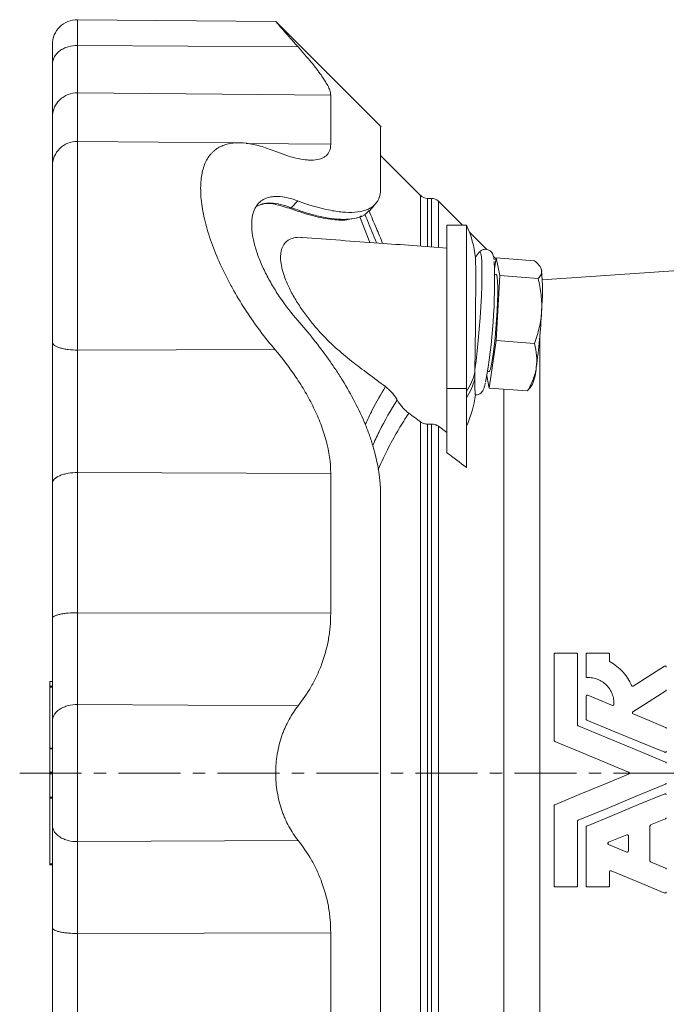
# Model space of a CAD drawing. Header units: millimetres. Extents: x 142 to 788, y -48 to 638.
# Tile 4 of 6: x 142 to 275, y 431 to 634. Entities that reach past the tile are written whole.
import ezdxf

# ---------------------------------------------------------------- set-up
doc = ezdxf.new("R2010")
doc.units = ezdxf.units.MM
doc.linetypes.add('CENTERX2', pattern=[20.32, 12.7, -2.54, 2.54, -2.54])
doc.layers.add('FORMAT', color=7, linetype='Continuous')

msp = doc.modelspace()

# ---------------------------------------------------------------- linework, layer by layer
at = {"color": 7, "linetype": 'Continuous', "lineweight": 15}
for p, q in [((194.8, 633.22), (154.08, 633.58)), ((216.42, 611.59), (194.8, 633.21)), ((187.33, 608.31), (154.08, 608.6)), ((224.55, 597.48), (216.33, 605.7)), ((199.32, 596.38), (197.99, 594.98)), ((226.78, 596.9), (225.97, 596.9)), ((233.12, 591.39), (228.2, 596.31)), ((211.29, 592.82), (211.74, 592.96)), ((212.08, 593.1), (212.44, 593.31)), ((233.95, 591.39), (229.95, 591.39)), ((229.95, 591.39), (229.95, 557.88)), ((233.95, 591.39), (233.95, 557.88)), ((238.11, 586.4), (234.55, 589.96)), ((240.04, 584.47), (239.47, 585.04)), ((240.06, 584.66), (239.73, 582.44)), ((240.79, 581.05), (240.06, 584.66)), ((240.06, 584.66), (247.95, 584.07)), ((249.29, 582.5), (249.22, 582.64)), ((249.38, 582.19), (249.29, 582.5)), ((300.99, 583.75), (249.53, 580.15)), ((240.08, 581.28), (239.75, 581.3)), ((240.06, 567.69), (240.79, 581.05)), ((240.79, 581.05), (248.67, 580.46)), ((238.62, 557.95), (240.06, 567.69)), ((240.06, 567.69), (247.95, 567.1)), ((238.12, 560.43), (238.62, 557.95)), ((238.27, 561.36), (238.6, 561.33)), ((246.89, 557.83), (247.52, 558.76)), ((229.95, 557.88), (229.95, 544.68)), ((233.95, 557.88), (233.95, 541.65)), ((238.62, 557.95), (246.5, 557.36)), ((246.5, 557.36), (246.86, 557.85)), ((226.78, 550.54), (225.97, 550.54)), ((229.95, 548.79), (228.2, 550.1)), ((252.19, 503.55), (256.51, 503.55)), ((258.76, 503.55), (263.08, 503.55)), ((251.95, 485.61), (251.95, 503.31)), ((256.75, 503.31), (256.75, 488.82)), ((258.52, 498.74), (258.52, 503.31)), ((263.32, 503.31), (263.32, 501.93)), ((148.95, 497.72), (148.44, 497.72)), ((148.44, 497.7), (148.44, 496.75)), ((148.44, 496.73), (148.95, 496.73)), ((148.44, 496.54), (148.44, 484.02)), ((258.52, 490), (258.52, 494.68)), ((258.85, 494.9), (263.91, 492.8)), ((148.44, 483.85), (148.44, 479.07)), ((148.44, 478.73), (148.44, 473.94)), ((148.44, 473.77), (148.44, 460.26)), ((251.95, 455.79), (251.95, 472.19)), ((274.84, 469.52), (271.77, 468.25)), ((256.75, 468.98), (256.75, 455.79)), ((258.52, 455.79), (258.52, 467.79)), ((271.63, 468.03), (271.63, 460.88)), ((263.14, 464.68), (266.85, 466.21)), ((267.19, 465.99), (267.19, 462.92)), ((266.85, 462.69), (263.14, 464.23)), ((148.44, 460.08), (148.95, 460.08)), ((148.44, 460.08), (148.95, 460.08)), ((271.77, 460.66), (274.84, 459.39)), ((263.32, 458.6), (263.32, 455.79)), ((256.51, 455.55), (252.19, 455.55)), ((263.08, 455.55), (258.76, 455.55))]:
    msp.add_line(p, q, dxfattribs=at)
at = {"color": 8, "linetype": 'Continuous', "lineweight": 0}
for p, q in [((154.08, 628.28), (199.39, 627.98)), ((154.08, 618.55), (206.08, 618.11)), ((188.75, 608.17), (206.08, 608.03)), ((224.55, 587.17), (224.55, 597.48)), ((225.97, 596.9), (225.97, 587.1)), ((226.78, 587.03), (226.78, 596.9)), ((197.99, 594.98), (197.63, 594.85)), ((228.2, 596.31), (228.2, 586.97)), ((214.14, 587.84), (212.08, 593.1)), ((249.02, 568.65), (249.02, 389.15)), ((154.08, 565.75), (194.63, 565.86)), ((229.95, 557.88), (233.95, 557.88)), ((241.64, 557.72), (241.64, 400.07)), ((224.55, 406.81), (224.55, 550.98)), ((225.97, 550.54), (225.97, 407.25)), ((226.78, 407.25), (226.78, 550.54)), ((228.2, 550.1), (228.2, 407.69)), ((154.08, 540.59), (206.08, 540.4)), ((154.08, 511.83), (206.08, 511.73)), ((148.44, 497.7), (148.95, 497.7)), ((148.44, 496.54), (148.95, 496.54)), ((154.08, 492.97), (199.39, 492.71)), ((148.44, 484.02), (148.95, 484.02)), ((148.44, 483.85), (148.95, 483.85)), ((148.44, 479.07), (148.95, 479.07)), ((148.44, 478.73), (148.95, 478.73)), ((148.44, 473.94), (148.95, 473.94)), ((148.44, 473.77), (148.95, 473.77)), ((154.08, 464.83), (199.39, 465.09)), ((148.44, 460.26), (148.95, 460.26)), ((154.08, 445.97), (206.08, 446.07))]:
    msp.add_line(p, q, dxfattribs=at)
at = {"color": 7, "linetype": 'Continuous', "lineweight": 15, "flags": 128}
for points in [[(213.9, 594.17), (214.57, 594.94), (215.17, 595.62)], [(236.58, 585.83), (236.57, 585.82), (236.56, 585.8)], [(238.6, 561.33), (238.69, 561.4), (238.86, 561.8), (239.04, 562.54), (239.24, 563.6), (239.44, 564.93), (239.63, 566.5), (239.82, 568.24), (239.99, 570.09), (240.13, 571.99), (240.24, 573.86), (240.33, 575.64), (240.37, 577.26), (240.38, 578.66), (240.36, 579.8), (240.29, 580.64), (240.19, 581.13), (240.08, 581.28)], [(268.2, 496.75), (271.41, 498.8), (274.62, 500.84)], [(274.87, 495.76), (271.5, 493.61), (268.13, 491.46)], [(274.65, 483.16), (269.3, 485.38), (263.97, 487.58), (258.66, 489.78)], [(268.17, 491.04), (271.5, 489.66), (274.84, 488.28)], [(256.89, 488.6), (262.84, 486.13), (268.82, 483.65), (274.84, 481.16)], [(267.23, 479.12), (262.16, 481.22), (257.12, 483.31), (252.09, 485.39)], [(252.09, 472.41), (257.12, 474.49), (262.16, 476.58), (267.23, 478.68)], [(274.84, 476.63), (268.82, 474.14), (262.84, 471.66), (256.89, 469.2)], [(258.66, 468.02), (263.97, 470.21), (269.3, 472.42), (274.65, 474.64)], [(274.65, 454.27), (269.15, 456.55), (263.65, 458.83)]]:
    msp.add_lwpolyline(points, dxfattribs=at)
at = {"color": 8, "linetype": 'Continuous', "lineweight": 0, "flags": 128}
msp.add_lwpolyline([(235.68, 561.73), (235.92, 563.54), (236.15, 565.56), (236.37, 567.74), (236.57, 570.02), (236.75, 572.34), (236.9, 574.63), (237.01, 576.85), (237.09, 578.93), (237.13, 580.82), (237.13, 582.47), (237.09, 583.83), (237.01, 584.86), (236.9, 585.55), (236.75, 585.88), (236.58, 585.83)], dxfattribs=at)
at = {"color": 7, "linetype": 'Continuous', "lineweight": 15}
for centre, radius, start, end in [((154.04, 628.49), 5.09, 89.3022, 180), ((154.04, 603.51), 5.09, 89.5085, 180), ((225.97, 598.9), 2, 225, 270), ((226.78, 594.9), 2, 45, 90), ((214.7, 582.39), 21.25, 6.347, 25.0576), ((256.02, 570.06), 25.03, 140.9683, 143.9742), ((126.59, 579.57), 113.13, 349.5945, 2.2191), ((199.7, 577.95), 49.86, 355.1184, 4.8816), ((114.81, 580.53), 134.74, 352.1599, 357.095), ((236.83, 562.97), 11.49, 338.528, 355.9351), ((214.7, 559.11), 21.25, 334.9453, 353.247)]:
    msp.add_arc(centre, radius, start, end, dxfattribs=at)
at = {"color": 8, "linetype": 'Continuous', "lineweight": 0}
for centre, radius, start, end in [((223.91, 563.98), 12.09, 326.1515, 346.596), ((223.9, 562.71), 12.1, 326.157, 346.4313)]:
    msp.add_arc(centre, radius, start, end, dxfattribs=at)
for points, knots in [([(154.08, 628.28), (154.08, 629.12), (154.08, 630.84), (154.08, 632.56), (154.08, 633.52), (154.08, 633.48), (154.08, 633.46)], [0, 0, 0, 0, 0.2648641, 0.5440936, 0.8328915, 1, 1, 1, 1]), ([(154.08, 628.28), (153.48, 628.28), (152.83, 628.2), (151.88, 627.93), (151.57, 627.81), (150.98, 627.52), (150.7, 627.36), (150.2, 626.98), (149.98, 626.78), (149.59, 626.34), (149.43, 626.1), (149.06, 625.39), (148.95, 624.91), (148.95, 624.45)], [0, 0, 0, 0, 0.25, 0.25, 0.375, 0.375, 0.5, 0.5, 0.625, 0.625, 0.75, 0.75, 1, 1, 1, 1]), ([(154.08, 618.55), (154.08, 618.96), (154.08, 619.47), (154.08, 620.71), (154.08, 621.43), (154.08, 623.08), (154.08, 624), (154.08, 626.02), (154.08, 627.11), (154.08, 628.28)], [0, 0, 0, 0, 0.25, 0.25, 0.5, 0.5, 0.75, 0.75, 1, 1, 1, 1]), ([(154.08, 608.44), (154.08, 610.62), (154.08, 612.57), (154.08, 615.95), (154.08, 617.38), (154.08, 618.55)], [0, 0, 0, 0, 0.5, 0.5, 1, 1, 1, 1]), ([(154.08, 608.59), (154.08, 608.59), (154.08, 608.76), (154.08, 608.2), (154.08, 606.96), (154.08, 605.03), (154.08, 602.43), (154.08, 599.16), (154.08, 595.35), (154.08, 591.14), (154.08, 586.68), (154.08, 581.68), (154.08, 576.3), (154.08, 570.78), (154.08, 567.38), (154.08, 565.75)], [0, 0, 0, 0, 0.001374, 0.097681, 0.173797, 0.252537, 0.33313, 0.414683, 0.496235, 0.576829, 0.655569, 0.731684, 0.827991, 0.917587, 1, 1, 1, 1]), ([(213.94, 594.38), (214.44, 593.18), (215.33, 591.07), (216.33, 588.68), (216.75, 587.65)], [0, 0, 0, 0, 0.570551, 1, 1, 1, 1]), ([(215.49, 587.74), (214.85, 589.31), (214.04, 591.32), (213.28, 593.19), (213.12, 593.6)], [0, 0, 0, 0, 0.781097, 1, 1, 1, 1]), ([(154.08, 565.75), (153.48, 565.75), (152.83, 565.78), (151.88, 565.9), (151.57, 565.95), (150.98, 566.07), (150.7, 566.14), (150.2, 566.29), (149.98, 566.38), (149.59, 566.57), (149.43, 566.67), (149.06, 566.97), (148.95, 567.17), (148.95, 567.36)], [0, 0, 0, 0, 0.25, 0.25, 0.375, 0.375, 0.5, 0.5, 0.625, 0.625, 0.75, 0.75, 1, 1, 1, 1]), ([(154.08, 565.75), (154.08, 563.76), (154.08, 561.66), (154.08, 557.38), (154.08, 555.2), (154.08, 550.85), (154.08, 548.68), (154.08, 544.5), (154.08, 542.49), (154.08, 540.59)], [0, 0, 0, 0, 0.25, 0.25, 0.5, 0.5, 0.75, 0.75, 1, 1, 1, 1]), ([(213.18, 550.44), (213.66, 551.46), (214.97, 554.31), (216.39, 556.71), (217.31, 558.26)], [0, 0, 0, 0, 0.359096, 1, 1, 1, 1]), ([(214.68, 546.05), (215.12, 547.03), (216.7, 550.58), (218.46, 553.44), (219.74, 555.5)], [0, 0, 0, 0, 0.277359, 1, 1, 1, 1]), ([(222.12, 552.8), (221.42, 551.72), (220.03, 549.55), (217.92, 545.74), (216.56, 542.82), (215.84, 541.26)], [0, 0, 0, 0, 0.316727, 0.634579, 1, 1, 1, 1]), ([(154.08, 540.59), (154.08, 536), (154.08, 531.29), (154.08, 521.67), (154.08, 516.78), (154.08, 511.83)], [0, 0, 0, 0, 0.5, 0.5, 1, 1, 1, 1]), ([(154.08, 511.83), (154.08, 510.11), (154.08, 508.4), (154.08, 505.04), (154.08, 503.4), (154.08, 500.21), (154.08, 498.66), (154.08, 495.71), (154.08, 494.3), (154.08, 492.97)], [0, 0, 0, 0, 0.25, 0.25, 0.5, 0.5, 0.75, 0.75, 1, 1, 1, 1]), ([(154.08, 492.97), (153.48, 492.97), (152.83, 492.9), (151.88, 492.66), (151.57, 492.56), (150.98, 492.31), (150.7, 492.16), (150.2, 491.83), (149.98, 491.65), (149.59, 491.26), (149.43, 491.06), (149.06, 490.44), (148.95, 490.01), (148.95, 489.61)], [0, 0, 0, 0, 0.25, 0.25, 0.375, 0.375, 0.5, 0.5, 0.625, 0.625, 0.75, 0.75, 1, 1, 1, 1]), ([(154.08, 464.83), (154.08, 465.71), (154.08, 466.68), (154.08, 468.79), (154.08, 469.93), (154.08, 472.34), (154.08, 473.61), (154.08, 476.22), (154.08, 477.56), (154.08, 480.24), (154.08, 481.58), (154.08, 484.18), (154.08, 485.45), (154.08, 487.86), (154.08, 489), (154.08, 491.11), (154.08, 492.09), (154.08, 492.97)], [0, 0, 0, 0, 0.125, 0.125, 0.25, 0.25, 0.375, 0.375, 0.5, 0.5, 0.625, 0.625, 0.75, 0.75, 0.875, 0.875, 1, 1, 1, 1]), ([(154.08, 445.97), (154.08, 447.69), (154.08, 449.4), (154.08, 452.75), (154.08, 454.4), (154.08, 457.59), (154.08, 459.13), (154.08, 462.09), (154.08, 463.5), (154.08, 464.83)], [0, 0, 0, 0, 0.25, 0.25, 0.5, 0.5, 0.75, 0.75, 1, 1, 1, 1]), ([(154.08, 417.2), (154.08, 421.79), (154.08, 426.51), (154.08, 436.12), (154.08, 441.02), (154.08, 445.97)], [0, 0, 0, 0, 0.5, 0.5, 1, 1, 1, 1])]:
    msp.add_open_spline(points, degree=3, knots=knots, dxfattribs=at)
at = {"color": 7, "linetype": 'Continuous', "lineweight": 15}
for points, knots in [([(199.39, 627.98), (198.86, 628.58), (197.77, 629.81), (196.46, 631.3), (195.46, 632.45), (194.88, 633.12), (194.82, 633.18), (194.8, 633.21)], [0, 0, 0, 0, 0.205187, 0.415287, 0.620788, 0.834102, 1, 1, 1, 1]), ([(148.95, 628.35), (148.95, 628.39), (148.95, 628.53), (148.95, 627.81), (148.95, 626.5), (148.95, 625.12), (148.95, 624.45)], [0, 0, 0, 0, 0.125061, 0.428498, 0.722018, 1, 1, 1, 1]), ([(199.39, 627.98), (200.37, 626.88), (201.27, 625.84), (202.49, 624.36), (202.87, 623.88), (203.4, 623.18), (203.57, 622.95), (203.9, 622.51), (204.06, 622.29), (204.81, 621.21), (205.28, 620.45), (205.76, 619.45), (205.88, 619.14), (206.04, 618.58), (206.08, 618.33), (206.08, 618.11)], [0, 0, 0, 0, 0.25, 0.25, 0.375, 0.375, 0.4375, 0.4375, 0.5, 0.5, 0.75, 0.75, 0.875, 0.875, 1, 1, 1, 1]), ([(148.95, 624.45), (148.95, 623.15), (148.95, 621.93), (148.95, 619.68), (148.95, 618.65), (148.95, 616.81), (148.95, 616), (148.95, 614.62), (148.95, 614.05), (148.95, 613.6)], [0, 0, 0, 0, 0.25, 0.25, 0.5, 0.5, 0.75, 0.75, 1, 1, 1, 1]), ([(154.08, 618.55), (153.48, 618.56), (152.83, 618.45), (151.88, 618.1), (151.57, 617.94), (150.98, 617.57), (150.7, 617.36), (150.2, 616.87), (149.98, 616.6), (149.59, 616.04), (149.43, 615.74), (149.06, 614.82), (148.95, 614.18), (148.95, 613.6)], [0, 0, 0, 0, 0.25, 0.25, 0.375, 0.375, 0.5, 0.5, 0.625, 0.625, 0.75, 0.75, 1, 1, 1, 1]), ([(206.08, 608.03), (206.08, 610.21), (206.08, 612.15), (206.08, 615.52), (206.08, 616.95), (206.08, 618.11)], [0, 0, 0, 0, 0.5, 0.5, 1, 1, 1, 1]), ([(148.95, 603.84), (148.95, 605.95), (148.95, 607.83), (148.95, 611.09), (148.95, 612.47), (148.95, 613.6)], [0, 0, 0, 0, 0.5, 0.5, 1, 1, 1, 1]), ([(216.33, 611.51), (216.33, 611.54), (216.33, 611.62), (216.33, 610.3), (216.33, 607.71), (216.33, 603.94), (216.33, 600.49), (216.33, 598.78)], [0, 0, 0, 0, 0.121981, 0.345026, 0.566388, 0.785032, 1, 1, 1, 1]), ([(194.63, 606.58), (193.6, 607), (192.59, 607.35), (190.66, 607.89), (189.73, 608.09), (187.94, 608.31), (187.08, 608.34), (185.86, 608.23), (185.46, 608.17), (184.69, 608), (184.32, 607.89), (183.27, 607.48), (182.64, 607.09), (181.93, 606.47), (181.79, 606.33), (181.53, 606.05), (181.4, 605.9), (181.03, 605.43), (180.81, 605.1), (180.22, 604), (179.91, 603.15), (179.65, 601.95), (179.61, 601.7), (179.53, 601.19), (179.49, 600.93), (179.41, 600.12), (179.39, 599.56), (179.38, 597.81), (179.48, 596.57), (179.78, 594.58), (179.91, 593.89), (180.21, 592.5), (180.38, 591.8), (180.78, 590.38), (180.99, 589.66), (181.47, 588.2), (181.74, 587.46), (182.59, 585.24), (183.22, 583.76), (184.27, 581.56), (184.64, 580.82), (185.4, 579.36), (185.8, 578.63), (187.03, 576.46), (187.89, 575.06), (189.69, 572.31), (190.62, 570.98), (192.58, 568.36), (193.59, 567.09), (194.63, 565.86)], [0, 0, 0, 0, 0.0625, 0.0625, 0.125, 0.125, 0.1875, 0.1875, 0.21875, 0.21875, 0.25, 0.25, 0.3125, 0.3125, 0.328125, 0.328125, 0.34375, 0.34375, 0.375, 0.375, 0.4375, 0.4375, 0.453125, 0.453125, 0.46875, 0.46875, 0.5, 0.5, 0.5625, 0.5625, 0.59375, 0.59375, 0.625, 0.625, 0.65625, 0.65625, 0.6875, 0.6875, 0.75, 0.75, 0.78125, 0.78125, 0.8125, 0.8125, 0.875, 0.875, 0.9375, 0.9375, 1, 1, 1, 1]), ([(206.08, 608.03), (206.08, 606.97), (205.76, 606.19), (204.99, 605.52), (204.82, 605.4), (204.45, 605.19), (204.25, 605.1), (203.6, 604.88), (203.12, 604.8), (202.32, 604.75), (202.05, 604.75), (201.47, 604.77), (201.17, 604.79), (200.25, 604.89), (199.61, 605.01), (197.6, 605.48), (196.16, 605.96), (194.63, 606.58)], [0, 0, 0, 0, 0.25, 0.25, 0.3125, 0.3125, 0.375, 0.375, 0.5, 0.5, 0.5625, 0.5625, 0.625, 0.625, 0.75, 0.75, 1, 1, 1, 1]), ([(148.95, 567.36), (148.95, 568.98), (148.95, 570.74), (148.95, 574.52), (148.95, 576.53), (148.95, 580.68), (148.95, 582.83), (148.95, 587.06), (148.95, 589.15), (148.95, 593.06), (148.95, 594.87), (148.95, 598.02), (148.95, 599.37), (148.95, 601.49), (148.95, 602.27), (148.95, 603.27), (148.95, 603.5), (148.95, 603.51)], [0, 0, 0, 0, 0.125, 0.125, 0.25, 0.25, 0.375, 0.375, 0.5, 0.5, 0.625, 0.625, 0.75, 0.75, 0.875, 0.875, 1, 1, 1, 1]), ([(199.32, 596.38), (201.55, 595.55), (203.66, 594.92), (206.14, 594.41), (206.63, 594.32), (207.58, 594.18), (208.05, 594.12), (209.41, 594), (210.27, 593.99), (211.84, 594.11), (212.57, 594.25), (213.54, 594.57), (213.84, 594.7), (214.27, 594.93), (214.4, 595.01), (214.66, 595.19), (214.78, 595.28), (215.83, 596.16), (216.33, 597.28), (216.33, 598.78)], [0, 0, 0, 0, 0.25, 0.25, 0.3125, 0.3125, 0.375, 0.375, 0.5, 0.5, 0.625, 0.625, 0.6875, 0.6875, 0.71875, 0.71875, 0.75, 0.75, 1, 1, 1, 1]), ([(189.86, 591.5), (189.86, 592.21), (189.93, 592.86), (190.12, 593.73), (190.2, 594), (190.39, 594.52), (190.51, 594.77), (190.88, 595.45), (191.18, 595.82), (191.71, 596.29), (191.9, 596.43), (192.3, 596.68), (192.5, 596.79), (193.16, 597.06), (193.63, 597.17), (194.39, 597.26), (194.65, 597.28), (195.19, 597.28), (195.46, 597.27), (196.85, 597.15), (198.05, 596.85), (199.32, 596.38)], [0, 0, 0, 0, 0.125, 0.125, 0.1875, 0.1875, 0.25, 0.25, 0.375, 0.375, 0.4375, 0.4375, 0.5, 0.5, 0.625, 0.625, 0.6875, 0.6875, 0.75, 0.75, 1, 1, 1, 1]), ([(190.8, 595.2), (191.2, 595.41), (192.07, 595.86), (193.77, 595.97), (195.77, 595.72), (197.24, 595.23), (197.99, 594.98)], [0, 0, 0, 0, 0.213648, 0.470714, 0.732912, 1, 1, 1, 1]), ([(197.63, 594.85), (196.46, 595.21), (194.5, 595.81), (192.54, 595.9), (191.82, 595.63), (191.65, 595.57)], [0, 0, 0, 0, 0.538893, 0.894563, 1, 1, 1, 1]), ([(210.6, 592.77), (210.21, 592.66), (208.93, 592.31), (206, 592.55), (202.06, 593.31), (199.12, 594.34), (197.63, 594.85)], [0, 0, 0, 0, 0.125425, 0.410435, 0.703253, 1, 1, 1, 1]), ([(197.99, 594.98), (199.17, 594.56), (201.34, 593.79), (204.3, 593.06), (206.95, 592.63), (209.39, 592.53), (211.57, 592.84), (213.13, 593.38), (213.67, 594.06), (213.82, 594.25)], [0, 0, 0, 0, 0.173669, 0.31945, 0.465194, 0.615928, 0.76658, 0.93224, 1, 1, 1, 1]), ([(189.86, 591.5), (189.86, 590.8), (189.93, 590.04), (190.12, 588.86), (190.2, 588.46), (190.39, 587.63), (190.51, 587.21), (190.88, 585.93), (191.18, 585.07), (191.71, 583.75), (191.9, 583.31), (192.3, 582.43), (192.5, 581.99), (193.16, 580.69), (193.63, 579.82), (194.39, 578.54), (194.65, 578.12), (195.19, 577.28), (195.46, 576.86), (196.85, 574.82), (198.05, 573.28), (199.32, 571.82)], [0, 0, 0, 0, 0.125, 0.125, 0.1875, 0.1875, 0.25, 0.25, 0.375, 0.375, 0.4375, 0.4375, 0.5, 0.5, 0.625, 0.625, 0.6875, 0.6875, 0.75, 0.75, 1, 1, 1, 1]), ([(217.31, 558.26), (216.13, 559.13), (213.82, 560.86), (210.38, 563.44), (207.02, 566.22), (204.22, 568.98), (202.05, 571.54), (200.4, 573.72), (198.88, 576.02), (197.68, 578.2), (196.81, 580.17), (196.21, 581.89), (195.85, 583.53), (195.71, 585.39), (196.11, 587.17), (197.17, 588.33), (198.52, 588.8), (199.51, 588.95), (200.14, 588.84), (200.23, 588.82)], [0, 0, 0, 0, 0.0981035, 0.1929942, 0.2878577, 0.3819873, 0.4355685, 0.4891169, 0.5431088, 0.5970098, 0.6356968, 0.674342, 0.713351, 0.7523384, 0.8197139, 0.8868001, 0.9386004, 0.9904874, 1, 1, 1, 1]), ([(229.95, 586.7), (225.29, 587.03), (215.38, 587.75), (205.48, 588.47), (200.24, 588.85)], [0, 0, 0, 0, 0.4702, 1, 1, 1, 1]), ([(239.63, 584.25), (239.62, 584.27), (239.59, 584.65), (239.52, 585), (239.32, 585.53), (239.05, 585.94), (238.57, 586.33), (237.9, 586.5), (237.24, 586.37), (236.78, 586.06), (236.57, 585.84), (236.51, 585.74), (236.5, 585.72)], [0, 0, 0, 0, 0.019785, 0.305743, 0.42627, 0.520127, 0.615175, 0.713274, 0.814142, 0.899756, 0.987659, 1, 1, 1, 1]), ([(235.81, 584.74), (235.82, 584.68), (235.83, 584.55), (235.84, 583.87), (235.85, 582.79), (235.86, 581.35), (235.86, 579.58), (235.85, 577.57), (235.84, 575.32), (235.82, 572.95), (235.8, 570.49), (235.78, 568.05), (235.75, 565.65), (235.71, 563.53), (235.69, 562.29), (235.68, 561.73)], [0, 0, 0, 0, 0.059724, 0.139932, 0.21821, 0.298742, 0.377304, 0.45814, 0.536767, 0.617686, 0.696109, 0.776825, 0.85492, 0.935295, 1, 1, 1, 1]), ([(247.95, 584.07), (248.33, 583.76), (248.66, 583.44), (249.15, 582.81), (249.31, 582.5), (249.38, 582.19)], [0, 0, 0, 0, 0.5, 0.5, 1, 1, 1, 1]), ([(249.38, 582.19), (249.41, 582.04), (249.41, 581.88), (249.38, 581.59), (249.33, 581.44), (249.15, 581.01), (248.94, 580.73), (248.67, 580.46)], [0, 0, 0, 0, 0.25, 0.25, 0.5, 0.5, 1, 1, 1, 1]), ([(248.67, 580.46), (248.94, 579.34), (249.15, 578.22), (249.4, 575.97), (249.44, 574.84), (249.38, 573.7)], [0, 0, 0, 0, 0.5, 0.5, 1, 1, 1, 1]), ([(249.38, 573.7), (249.35, 573.14), (249.29, 572.57), (249.13, 571.45), (249.03, 570.9), (248.66, 569.25), (248.33, 568.17), (247.95, 567.1)], [0, 0, 0, 0, 0.25, 0.25, 0.5, 0.5, 1, 1, 1, 1]), ([(199.32, 571.82), (201.55, 569.29), (203.66, 566.64), (206.14, 563.15), (206.63, 562.44), (207.58, 561.01), (208.05, 560.28), (209.41, 558.07), (210.27, 556.57), (211.84, 553.53), (212.57, 551.98), (213.54, 549.61), (213.84, 548.81), (214.27, 547.6), (214.4, 547.2), (214.66, 546.39), (214.78, 545.98), (215.83, 542.34), (216.33, 539.15), (216.33, 535.99)], [0, 0, 0, 0, 0.25, 0.25, 0.3125, 0.3125, 0.375, 0.375, 0.5, 0.5, 0.625, 0.625, 0.6875, 0.6875, 0.71875, 0.71875, 0.75, 0.75, 1, 1, 1, 1]), ([(148.95, 538.4), (148.95, 540.59), (148.95, 542.91), (148.95, 547.72), (148.95, 550.21), (148.95, 555.22), (148.95, 557.74), (148.95, 562.66), (148.95, 565.07), (148.95, 567.36)], [0, 0, 0, 0, 0.25, 0.25, 0.5, 0.5, 0.75, 0.75, 1, 1, 1, 1]), ([(247.95, 567.1), (248.15, 566.29), (248.3, 565.46), (248.43, 563.8), (248.41, 562.98), (248.29, 562.15)], [0, 0, 0, 0, 0.5, 0.5, 1, 1, 1, 1]), ([(206.08, 540.4), (206.08, 542.61), (205.76, 544.87), (204.99, 547.73), (204.82, 548.31), (204.45, 549.45), (204.25, 550.02), (203.6, 551.71), (203.12, 552.82), (202.32, 554.45), (202.05, 554.99), (201.47, 556.07), (201.17, 556.6), (200.25, 558.18), (199.61, 559.19), (197.6, 562.17), (196.16, 564.06), (194.63, 565.86)], [0, 0, 0, 0, 0.25, 0.25, 0.3125, 0.3125, 0.375, 0.375, 0.5, 0.5, 0.5625, 0.5625, 0.625, 0.625, 0.75, 0.75, 1, 1, 1, 1]), ([(248.29, 562.15), (248.23, 561.74), (248.14, 561.33), (247.92, 560.51), (247.79, 560.1), (247.33, 558.9), (246.94, 558.12), (246.5, 557.36)], [0, 0, 0, 0, 0.25, 0.25, 0.5, 0.5, 1, 1, 1, 1]), ([(217.31, 558.26), (217.83, 557.86), (218.3, 557.43), (218.91, 556.75), (219.1, 556.51), (219.44, 556.02), (219.6, 555.76), (219.74, 555.5)], [0, 0, 0, 0, 0.5, 0.5, 0.75, 0.75, 1, 1, 1, 1]), ([(235.78, 556.58), (235.77, 556.57), (235.76, 556.54), (235.73, 556.96), (235.69, 557.8), (235.67, 558.82), (235.66, 559.6), (235.66, 559.87)], [0, 0, 0, 0, 0.128904, 0.389622, 0.626773, 0.8718, 1, 1, 1, 1]), ([(235.78, 556.56), (235.91, 556.55), (236.26, 556.52), (236.73, 556.76), (237.09, 557.08), (237.32, 557.41), (237.51, 557.8), (237.66, 558.25), (237.77, 558.7), (237.82, 558.92)], [0, 0, 0, 0, 0.070565, 0.180219, 0.282969, 0.397134, 0.546661, 0.788724, 1, 1, 1, 1]), ([(219.74, 555.5), (220, 555), (220.34, 554.52), (220.94, 553.84), (221.15, 553.62), (221.62, 553.2), (221.86, 553), (222.12, 552.8)], [0, 0, 0, 0, 0.5, 0.5, 0.75, 0.75, 1, 1, 1, 1]), ([(224.55, 550.98), (224.65, 550.91), (224.75, 550.85), (224.96, 550.74), (225.08, 550.7), (225.32, 550.62), (225.44, 550.59), (225.7, 550.55), (225.83, 550.54), (225.97, 550.54)], [0, 0, 0, 0, 0.25, 0.25, 0.5, 0.5, 0.75, 0.75, 1, 1, 1, 1]), ([(226.78, 550.54), (226.92, 550.54), (227.05, 550.53), (227.3, 550.5), (227.43, 550.47), (227.67, 550.39), (227.79, 550.35), (228, 550.24), (228.11, 550.17), (228.2, 550.1)], [0, 0, 0, 0, 0.25, 0.25, 0.5, 0.5, 0.75, 0.75, 1, 1, 1, 1]), ([(154.08, 540.59), (153.48, 540.59), (152.83, 540.55), (151.88, 540.39), (151.57, 540.32), (150.98, 540.16), (150.7, 540.06), (150.2, 539.85), (149.98, 539.73), (149.59, 539.48), (149.43, 539.35), (149.06, 538.94), (148.95, 538.66), (148.95, 538.4)], [0, 0, 0, 0, 0.25, 0.25, 0.375, 0.375, 0.5, 0.5, 0.625, 0.625, 0.75, 0.75, 1, 1, 1, 1]), ([(206.08, 540.4), (206.08, 535.82), (206.08, 531.12), (206.08, 521.54), (206.08, 516.66), (206.08, 511.73)], [0, 0, 0, 0, 0.5, 0.5, 1, 1, 1, 1]), ([(148.95, 538.4), (148.95, 533.98), (148.95, 529.43), (148.95, 520.16), (148.95, 515.43), (148.95, 510.66)], [0, 0, 0, 0, 0.5, 0.5, 1, 1, 1, 1]), ([(216.33, 535.99), (216.33, 531.69), (216.33, 527.24), (216.33, 518.06), (216.33, 513.34), (216.33, 503.71), (216.33, 498.81), (216.33, 488.9), (216.33, 483.9), (216.33, 473.9), (216.33, 468.9), (216.33, 458.99), (216.33, 454.09), (216.33, 444.46), (216.33, 439.74), (216.33, 430.56), (216.33, 426.1), (216.33, 421.81)], [0, 0, 0, 0, 0.125, 0.125, 0.25, 0.25, 0.375, 0.375, 0.5, 0.5, 0.625, 0.625, 0.75, 0.75, 0.875, 0.875, 1, 1, 1, 1]), ([(154.08, 511.83), (153.48, 511.83), (152.83, 511.81), (151.88, 511.72), (151.57, 511.69), (150.98, 511.6), (150.7, 511.55), (150.2, 511.43), (149.98, 511.37), (149.59, 511.24), (149.43, 511.17), (149.06, 510.95), (148.95, 510.8), (148.95, 510.66)], [0, 0, 0, 0, 0.25, 0.25, 0.375, 0.375, 0.5, 0.5, 0.625, 0.625, 0.75, 0.75, 1, 1, 1, 1]), ([(199.39, 492.71), (200.37, 493.94), (201.27, 495.26), (202.49, 497.38), (202.87, 498.11), (203.4, 499.24), (203.57, 499.62), (203.9, 500.41), (204.06, 500.8), (204.81, 502.82), (205.28, 504.5), (205.76, 507.13), (205.88, 508.02), (206.04, 509.86), (206.08, 510.79), (206.08, 511.73)], [0, 0, 0, 0, 0.25, 0.25, 0.375, 0.375, 0.4375, 0.4375, 0.5, 0.5, 0.75, 0.75, 0.875, 0.875, 1, 1, 1, 1]), ([(148.95, 489.61), (148.95, 491.09), (148.95, 492.67), (148.95, 495.96), (148.95, 497.69), (148.95, 501.25), (148.95, 503.09), (148.95, 506.83), (148.95, 508.74), (148.95, 510.66)], [0, 0, 0, 0, 0.25, 0.25, 0.5, 0.5, 0.75, 0.75, 1, 1, 1, 1]), ([(251.95, 503.31), (251.95, 503.37), (251.97, 503.43), (252.06, 503.52), (252.12, 503.55), (252.19, 503.55)], [0, 0, 0, 0, 0.5, 0.5, 1, 1, 1, 1]), ([(256.51, 503.55), (256.57, 503.55), (256.63, 503.52), (256.72, 503.43), (256.75, 503.37), (256.75, 503.31)], [0, 0, 0, 0, 0.5, 0.5, 1, 1, 1, 1]), ([(258.52, 503.31), (258.52, 503.37), (258.54, 503.43), (258.63, 503.52), (258.69, 503.55), (258.76, 503.55)], [0, 0, 0, 0, 0.5, 0.5, 1, 1, 1, 1]), ([(263.08, 503.55), (263.14, 503.55), (263.2, 503.52), (263.29, 503.43), (263.32, 503.37), (263.32, 503.31)], [0, 0, 0, 0, 0.5, 0.5, 1, 1, 1, 1]), ([(263.44, 501.72), (263.94, 501.46), (264.41, 501.15), (265.3, 500.46), (265.7, 500.08), (266.26, 499.47), (266.44, 499.25), (266.78, 498.81), (266.94, 498.58), (267.38, 497.87), (267.64, 497.38), (267.85, 496.86)], [0, 0, 0, 0, 0.25, 0.25, 0.5, 0.5, 0.625, 0.625, 0.75, 0.75, 1, 1, 1, 1]), ([(274.62, 500.84), (274.69, 500.89), (274.79, 500.89), (274.94, 500.8), (274.99, 500.72), (274.99, 500.64)], [0, 0, 0, 0, 0.5, 0.5, 1, 1, 1, 1]), ([(258.77, 498.5), (258.7, 498.5), (258.64, 498.53), (258.54, 498.61), (258.52, 498.68), (258.52, 498.74)], [0, 0, 0, 0, 0.5, 0.5, 1, 1, 1, 1]), ([(264.24, 493.02), (264.25, 493.38), (264.23, 493.75), (264.11, 494.46), (264.01, 494.81), (263.75, 495.48), (263.58, 495.8), (263.29, 496.26), (263.19, 496.4), (262.96, 496.68), (262.84, 496.82), (262.45, 497.2), (262.18, 497.43), (261.57, 497.83), (261.25, 498), (260.57, 498.27), (260.23, 498.37), (259.5, 498.49), (259.13, 498.52), (258.77, 498.5)], [0, 0, 0, 0, 0.125, 0.125, 0.25, 0.25, 0.375, 0.375, 0.4375, 0.4375, 0.5, 0.5, 0.625, 0.625, 0.75, 0.75, 0.875, 0.875, 1, 1, 1, 1]), ([(148.44, 496.54), (148.44, 496.59), (148.44, 496.64), (148.44, 496.71), (148.44, 496.73), (148.44, 496.73)], [0, 0, 0, 0, 0.5, 0.5, 1, 1, 1, 1]), ([(267.85, 496.86), (267.87, 496.8), (267.93, 496.75), (268.06, 496.7), (268.14, 496.71), (268.2, 496.75)], [0, 0, 0, 0, 0.5, 0.5, 1, 1, 1, 1]), ([(258.52, 494.68), (258.52, 494.75), (258.56, 494.83), (258.69, 494.92), (258.78, 494.93), (258.85, 494.9)], [0, 0, 0, 0, 0.5, 0.5, 1, 1, 1, 1]), ([(199.39, 492.71), (198.71, 491.84), (198.09, 490.91), (197.25, 489.38), (196.98, 488.85), (196.62, 488.01), (196.5, 487.73), (196.27, 487.16), (196.16, 486.86), (195.65, 485.4), (195.34, 484.17), (195.07, 482.56), (195.02, 482.24), (194.94, 481.58), (194.9, 481.25), (194.82, 480.25), (194.79, 479.59), (194.79, 478.27), (194.81, 477.6), (194.92, 476.28), (195, 475.62), (195.33, 473.68), (195.64, 472.44), (196.15, 470.96), (196.26, 470.66), (196.49, 470.09), (196.61, 469.8), (196.97, 468.97), (197.24, 468.44), (198.08, 466.9), (198.71, 465.95), (199.39, 465.09)], [0, 0, 0, 0, 0.125, 0.125, 0.1875, 0.1875, 0.21875, 0.21875, 0.25, 0.25, 0.375, 0.375, 0.40625, 0.40625, 0.4375, 0.4375, 0.5, 0.5, 0.5625, 0.5625, 0.625, 0.625, 0.75, 0.75, 0.78125, 0.78125, 0.8125, 0.8125, 0.875, 0.875, 1, 1, 1, 1]), ([(263.91, 492.8), (263.98, 492.77), (264.06, 492.78), (264.19, 492.86), (264.24, 492.94), (264.24, 493.02)], [0, 0, 0, 0, 0.5, 0.5, 1, 1, 1, 1]), ([(268.13, 491.46), (268.09, 491.44), (268.06, 491.4), (268.03, 491.33), (268.02, 491.28), (268.03, 491.15), (268.09, 491.07), (268.17, 491.04)], [0, 0, 0, 0, 0.25, 0.25, 0.5, 0.5, 1, 1, 1, 1]), ([(148.95, 468.19), (148.95, 468.86), (148.95, 469.6), (148.95, 471.21), (148.95, 472.07), (148.95, 473.91), (148.95, 474.87), (148.95, 476.86), (148.95, 477.88), (148.95, 479.92), (148.95, 480.94), (148.95, 482.92), (148.95, 483.89), (148.95, 485.72), (148.95, 486.59), (148.95, 488.2), (148.95, 488.94), (148.95, 489.61)], [0, 0, 0, 0, 0.125, 0.125, 0.25, 0.25, 0.375, 0.375, 0.5, 0.5, 0.625, 0.625, 0.75, 0.75, 0.875, 0.875, 1, 1, 1, 1]), ([(258.66, 489.78), (258.62, 489.8), (258.58, 489.83), (258.53, 489.91), (258.52, 489.95), (258.52, 490)], [0, 0, 0, 0, 0.5, 0.5, 1, 1, 1, 1]), ([(256.75, 488.82), (256.75, 488.77), (256.76, 488.72), (256.81, 488.65), (256.85, 488.61), (256.89, 488.6)], [0, 0, 0, 0, 0.5, 0.5, 1, 1, 1, 1]), ([(274.84, 488.28), (274.88, 488.26), (274.92, 488.23), (274.97, 488.15), (274.99, 488.1), (274.99, 488.05)], [0, 0, 0, 0, 0.5, 0.5, 1, 1, 1, 1]), ([(252.09, 485.39), (252.05, 485.41), (252.01, 485.44), (251.96, 485.52), (251.95, 485.56), (251.95, 485.61)], [0, 0, 0, 0, 0.5, 0.5, 1, 1, 1, 1]), ([(148.44, 483.85), (148.44, 483.87), (148.44, 483.89), (148.44, 483.95), (148.44, 483.99), (148.44, 484.02)], [0, 0, 0, 0, 0.5, 0.5, 1, 1, 1, 1]), ([(274.99, 483.38), (274.99, 483.3), (274.94, 483.22), (274.81, 483.14), (274.73, 483.13), (274.65, 483.16)], [0, 0, 0, 0, 0.5, 0.5, 1, 1, 1, 1]), ([(274.84, 481.16), (274.88, 481.15), (274.92, 481.11), (274.97, 481.04), (274.99, 480.99), (274.99, 480.94)], [0, 0, 0, 0, 0.5, 0.5, 1, 1, 1, 1]), ([(267.23, 478.68), (267.27, 478.69), (267.31, 478.73), (267.36, 478.8), (267.38, 478.85), (267.38, 478.94), (267.36, 478.99), (267.31, 479.07), (267.27, 479.1), (267.23, 479.12)], [0, 0, 0, 0, 0.25, 0.25, 0.5, 0.5, 0.75, 0.75, 1, 1, 1, 1]), ([(148.44, 479.07), (148.44, 479.06), (148.44, 479.04), (148.44, 478.98), (148.44, 478.94), (148.44, 478.86), (148.44, 478.82), (148.44, 478.76), (148.44, 478.74), (148.44, 478.73)], [0, 0, 0, 0, 0.25, 0.25, 0.5, 0.5, 0.75, 0.75, 1, 1, 1, 1]), ([(274.99, 476.85), (274.99, 476.81), (274.97, 476.76), (274.92, 476.68), (274.88, 476.65), (274.84, 476.63)], [0, 0, 0, 0, 0.5, 0.5, 1, 1, 1, 1]), ([(148.44, 473.77), (148.44, 473.81), (148.44, 473.84), (148.44, 473.91), (148.44, 473.93), (148.44, 473.94)], [0, 0, 0, 0, 0.5, 0.5, 1, 1, 1, 1]), ([(274.65, 474.64), (274.73, 474.67), (274.81, 474.66), (274.94, 474.57), (274.99, 474.5), (274.99, 474.42)], [0, 0, 0, 0, 0.5, 0.5, 1, 1, 1, 1]), ([(251.95, 472.19), (251.95, 472.23), (251.96, 472.28), (252.01, 472.36), (252.05, 472.39), (252.09, 472.41)], [0, 0, 0, 0, 0.5, 0.5, 1, 1, 1, 1]), ([(256.89, 469.2), (256.85, 469.18), (256.81, 469.15), (256.76, 469.07), (256.75, 469.03), (256.75, 468.98)], [0, 0, 0, 0, 0.5, 0.5, 1, 1, 1, 1]), ([(274.99, 469.74), (274.99, 469.69), (274.97, 469.65), (274.92, 469.57), (274.88, 469.54), (274.84, 469.52)], [0, 0, 0, 0, 0.5, 0.5, 1, 1, 1, 1]), ([(154.08, 464.83), (153.48, 464.82), (152.83, 464.89), (151.88, 465.14), (151.57, 465.24), (150.98, 465.49), (150.7, 465.64), (150.2, 465.96), (149.98, 466.15), (149.59, 466.53), (149.43, 466.74), (149.06, 467.36), (148.95, 467.79), (148.95, 468.19)], [0, 0, 0, 0, 0.25, 0.25, 0.375, 0.375, 0.5, 0.5, 0.625, 0.625, 0.75, 0.75, 1, 1, 1, 1]), ([(148.95, 468.19), (148.95, 466.7), (148.95, 465.13), (148.95, 461.83), (148.95, 460.11), (148.95, 456.55), (148.95, 454.71), (148.95, 450.96), (148.95, 449.05), (148.95, 447.13)], [0, 0, 0, 0, 0.25, 0.25, 0.5, 0.5, 0.75, 0.75, 1, 1, 1, 1]), ([(258.52, 467.79), (258.52, 467.84), (258.53, 467.89), (258.58, 467.97), (258.62, 468), (258.66, 468.02)], [0, 0, 0, 0, 0.5, 0.5, 1, 1, 1, 1]), ([(271.77, 468.25), (271.73, 468.23), (271.69, 468.2), (271.64, 468.12), (271.63, 468.08), (271.63, 468.03)], [0, 0, 0, 0, 0.5, 0.5, 1, 1, 1, 1]), ([(199.39, 465.09), (200.37, 463.85), (201.27, 462.53), (202.49, 460.42), (202.87, 459.69), (203.4, 458.56), (203.57, 458.17), (203.9, 457.39), (204.06, 456.99), (204.81, 454.98), (205.28, 453.3), (205.76, 450.67), (205.88, 449.77), (206.04, 447.94), (206.08, 447.01), (206.08, 446.07)], [0, 0, 0, 0, 0.25, 0.25, 0.375, 0.375, 0.4375, 0.4375, 0.5, 0.5, 0.75, 0.75, 0.875, 0.875, 1, 1, 1, 1]), ([(266.85, 466.21), (266.93, 466.24), (267.01, 466.23), (267.14, 466.15), (267.19, 466.07), (267.19, 465.99)], [0, 0, 0, 0, 0.5, 0.5, 1, 1, 1, 1]), ([(263.14, 464.23), (263.1, 464.25), (263.06, 464.28), (263.01, 464.36), (262.99, 464.41), (262.99, 464.5), (263.01, 464.55), (263.06, 464.63), (263.1, 464.66), (263.14, 464.68)], [0, 0, 0, 0, 0.25, 0.25, 0.5, 0.5, 0.75, 0.75, 1, 1, 1, 1]), ([(267.19, 462.92), (267.19, 462.84), (267.14, 462.76), (267.02, 462.67), (266.93, 462.66), (266.85, 462.69)], [0, 0, 0, 0, 0.5, 0.5, 1, 1, 1, 1]), ([(148.44, 460.08), (148.44, 460.08), (148.44, 460.1), (148.44, 460.17), (148.44, 460.22), (148.44, 460.26)], [0, 0, 0, 0, 0.5, 0.5, 1, 1, 1, 1]), ([(271.63, 460.88), (271.63, 460.83), (271.64, 460.78), (271.69, 460.71), (271.73, 460.67), (271.77, 460.66)], [0, 0, 0, 0, 0.5, 0.5, 1, 1, 1, 1]), ([(274.84, 459.39), (274.88, 459.37), (274.92, 459.34), (274.97, 459.26), (274.99, 459.21), (274.99, 459.17)], [0, 0, 0, 0, 0.5, 0.5, 1, 1, 1, 1]), ([(263.65, 458.83), (263.57, 458.86), (263.49, 458.85), (263.36, 458.76), (263.32, 458.68), (263.32, 458.6)], [0, 0, 0, 0, 0.5, 0.5, 1, 1, 1, 1]), ([(252.19, 455.55), (252.12, 455.55), (252.06, 455.57), (251.97, 455.66), (251.95, 455.72), (251.95, 455.79)], [0, 0, 0, 0, 0.5, 0.5, 1, 1, 1, 1]), ([(256.75, 455.79), (256.75, 455.72), (256.72, 455.66), (256.63, 455.57), (256.57, 455.55), (256.51, 455.55)], [0, 0, 0, 0, 0.5, 0.5, 1, 1, 1, 1]), ([(258.76, 455.55), (258.69, 455.55), (258.63, 455.57), (258.54, 455.66), (258.52, 455.72), (258.52, 455.79)], [0, 0, 0, 0, 0.5, 0.5, 1, 1, 1, 1]), ([(263.32, 455.79), (263.32, 455.72), (263.29, 455.66), (263.2, 455.57), (263.14, 455.55), (263.08, 455.55)], [0, 0, 0, 0, 0.5, 0.5, 1, 1, 1, 1]), ([(274.99, 454.49), (274.99, 454.41), (274.95, 454.34), (274.82, 454.25), (274.73, 454.24), (274.65, 454.27)], [0, 0, 0, 0, 0.5, 0.5, 1, 1, 1, 1]), ([(154.08, 445.97), (153.48, 445.96), (152.83, 445.99), (151.88, 446.07), (151.57, 446.11), (150.98, 446.2), (150.7, 446.25), (150.2, 446.36), (149.98, 446.42), (149.59, 446.56), (149.43, 446.63), (149.06, 446.85), (148.95, 447), (148.95, 447.13)], [0, 0, 0, 0, 0.25, 0.25, 0.375, 0.375, 0.5, 0.5, 0.625, 0.625, 0.75, 0.75, 1, 1, 1, 1]), ([(148.95, 419.39), (148.95, 423.82), (148.95, 428.37), (148.95, 437.64), (148.95, 442.36), (148.95, 447.13)], [0, 0, 0, 0, 0.5, 0.5, 1, 1, 1, 1]), ([(206.08, 417.4), (206.08, 421.97), (206.08, 426.67), (206.08, 436.26), (206.08, 441.14), (206.08, 446.07)], [0, 0, 0, 0, 0.5, 0.5, 1, 1, 1, 1])]:
    msp.add_open_spline(points, degree=3, knots=knots, dxfattribs=at)
for points in [[(235.66, 559.87), (235.65, 560.28), (235.66, 560.71), (235.67, 561.18)], [(235.68, 561.73), (235.67, 561.54), (235.67, 561.36), (235.67, 561.18)], [(224.55, 550.98), (223.74, 551.59), (222.93, 552.2), (222.12, 552.8)], [(233.95, 541.65), (232.61, 542.66), (231.28, 543.67), (229.95, 544.68)], [(263.32, 501.93), (263.32, 501.84), (263.37, 501.76), (263.44, 501.72)], [(274.99, 495.96), (274.99, 495.88), (274.94, 495.8), (274.87, 495.76)]]:
    msp.add_open_spline(points, degree=3, dxfattribs=at)
at = {"layer": 'FORMAT', "linetype": 'CENTERX2', "lineweight": 0}
msp.add_line((142.23, 478.9), (394.62, 478.9), dxfattribs=at)

doc.saveas('drawing.dxf')
